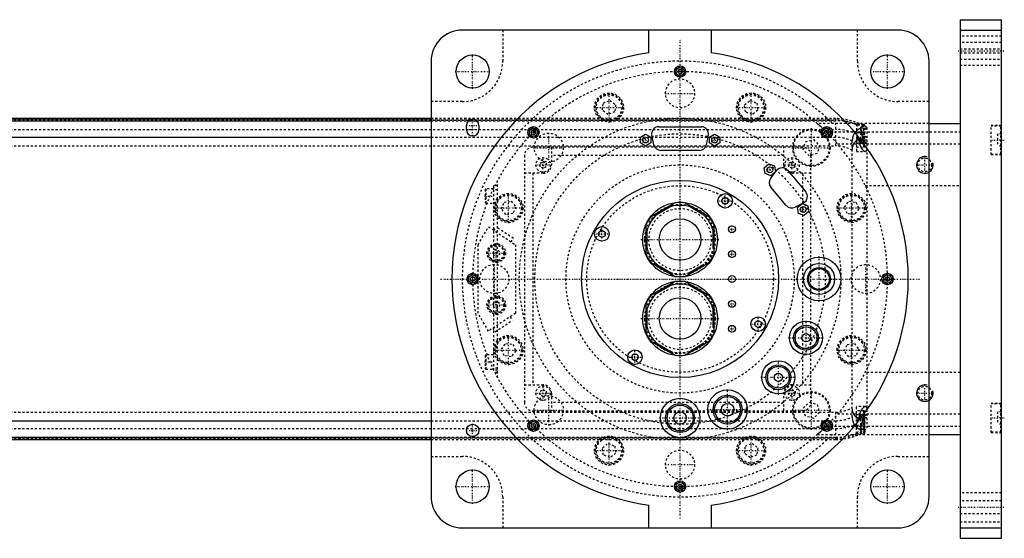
# Model space of a CAD drawing. Extents: x -906 to 156, y -125 to 125.
# Tile 7 of 7: x -318 to 156, y -125 to 125. Entities that reach past the tile are written whole.
import ezdxf

# ---------------------------------------------------------------- set-up
doc = ezdxf.new("R2010")
doc.units = 0
doc.linetypes.add('CENTER', pattern=[1.5, 0.45, -0.5, 0.05, -0.5])
doc.linetypes.add('DASHED', pattern=[2, 1, -1])
for name, color, linetype in [('AM_0', 7, 'CONTINUOUS'), ('AM_10', 7, 'CONTINUOUS'), ('AM_3', 7, 'DASHED'), ('AM_7', 7, 'CENTER')]:
    doc.layers.add(name, color=color, linetype=linetype)

msp = doc.modelspace()

# ---------------------------------------------------------------- linework, layer by layer
at = {"layer": 'AM_0', "color": 7, "linetype": 'CONTINUOUS'}
for p, q in [((135, 125), (155, 125)), ((135, 125), (135, -125)), ((155, -125), (155, 125)), ((105, 120), (-105, 120)), ((-15, 108.97), (-15, 120)), ((15, 120), (15, 108.97)), ((135, 120), (155, 120)), ((-120, 105), (-120, -105)), ((120, -105), (120, 105)), ((-1.15, 100), (-0.58, 101)), ((-0.58, 99), (-1.15, 100)), ((-0.58, 101), (0.58, 101)), ((0.58, 101), (1.15, 100)), ((1.15, 100), (0.58, 99)), ((0.58, 99), (-0.58, 99)), ((-120, 77.32), (-390.79, 77.32)), ((-390.6, 77.28), (-120, 77.28)), ((-386.5, 76.29), (-120, 76.29)), ((-101.93, 76.29), (-98.07, 76.29)), ((-103, 72), (-103, 74)), ((-97, 74), (-97, 72)), ((-71.83, 71.01), (-71.01, 71.83)), ((-71.01, 71.83), (-69.89, 71.53)), ((-69.89, 71.53), (-69.6, 70.41)), ((-10.3, 73.4), (10.3, 73.4)), ((69.6, 70.41), (69.89, 71.53)), ((69.89, 71.53), (71.01, 71.83)), ((71.01, 71.83), (71.83, 71.01)), ((120, 75), (135, 75)), ((-367.3, 68.3), (-120, 68.3)), ((-71.53, 69.89), (-71.83, 71.01)), ((-70.41, 69.6), (-71.53, 69.89)), ((-69.6, 70.41), (-70.41, 69.6)), ((-19.15, 68.44), (-16.65, 69.89)), ((-19.15, 65.56), (-19.15, 68.44)), ((-16.65, 69.89), (-14.15, 68.44)), ((-14.15, 68.44), (-14.15, 65.56)), ((-12.62, 64.68), (-13.62, 69.28)), ((13.62, 69.28), (12.62, 64.68)), ((14.15, 68.44), (16.65, 69.89)), ((14.15, 65.56), (14.15, 68.44)), ((16.65, 69.89), (19.15, 68.44)), ((19.15, 68.44), (19.15, 65.56)), ((70.41, 69.6), (69.6, 70.41)), ((71.53, 69.89), (70.41, 69.6)), ((71.83, 71.01), (71.53, 69.89)), ((-16.65, 64.11), (-19.15, 65.56)), ((-14.15, 65.56), (-16.65, 64.11)), ((9.3, 62), (-9.3, 62)), ((16.65, 64.11), (14.15, 65.56)), ((19.15, 65.56), (16.65, 64.11)), ((40.58, 53.63), (42.79, 55.49)), ((41.08, 50.79), (40.58, 53.63)), ((42.79, 55.49), (45.5, 54.5)), ((43.68, 48.56), (46.56, 52.29)), ((45.5, 54.5), (46, 51.65)), ((51.86, 52.39), (60.6, 41.97)), ((43.79, 49.8), (41.08, 50.79)), ((46, 51.65), (43.79, 49.8)), ((51.22, 35.41), (43.77, 44.3)), ((20.02, 37.67), (20.88, 39.17)), ((20.88, 39.17), (22.62, 39.17)), ((22.62, 39.17), (23.48, 37.67)), ((-2.3, 36.73), (-14.2, 29.85)), ((-4.51, 34.87), (-11.49, 30.84)), ((14.2, 29.85), (2.3, 36.73)), ((11.49, 30.84), (4.51, 34.87)), ((20.88, 36.17), (20.02, 37.67)), ((22.62, 36.17), (20.88, 36.17)), ((23.48, 37.67), (22.62, 36.17)), ((59.58, 36.78), (55.41, 34.59)), ((56.65, 34.48), (58.86, 36.33)), ((57.15, 31.64), (56.65, 34.48)), ((58.86, 36.33), (61.57, 35.35)), ((61.57, 35.35), (62.07, 32.5)), ((59.86, 30.65), (57.15, 31.64)), ((62.07, 32.5), (59.86, 30.65)), ((-16.5, 25.87), (-16.5, 12.12)), ((16.5, 12.12), (16.5, 25.87)), ((-39.17, 22.62), (-37.67, 23.48)), ((-39.17, 20.88), (-39.17, 22.62)), ((-37.67, 20.02), (-39.17, 20.88)), ((-37.67, 23.48), (-36.17, 22.62)), ((-36.17, 20.88), (-37.67, 20.02)), ((-36.17, 22.62), (-36.17, 20.88)), ((-16, 23.03), (-16, 14.97)), ((16, 14.97), (16, 23.03)), ((-14.2, 8.15), (-2.3, 1.27)), ((-11.49, 7.16), (-4.51, 3.13)), ((2.3, 1.27), (14.2, 8.15)), ((4.51, 3.13), (11.49, 7.16)), ((-101, 0.58), (-100, 1.15)), ((-101, -0.58), (-101, 0.58)), ((-100, 1.15), (-99, 0.58)), ((-99, 0.58), (-99, -0.58)), ((99, 0.58), (100, 1.15)), ((99, -0.58), (99, 0.58)), ((100, 1.15), (101, 0.58)), ((101, 0.58), (101, -0.58)), ((-100, -1.15), (-101, -0.58)), ((-99, -0.58), (-100, -1.15)), ((-2.3, -1.27), (-14.2, -8.15)), ((-4.51, -3.13), (-11.49, -7.16)), ((14.2, -8.15), (2.3, -1.27)), ((11.49, -7.16), (4.51, -3.13)), ((100, -1.15), (99, -0.58)), ((101, -0.58), (100, -1.15)), ((-16.5, -12.13), (-16.5, -25.88)), ((16.5, -25.88), (16.5, -12.13)), ((-16, -14.97), (-16, -23.03)), ((16, -23.03), (16, -14.97)), ((36.17, -20.88), (37.67, -20.02)), ((36.17, -22.62), (36.17, -20.88)), ((37.67, -23.48), (36.17, -22.62)), ((37.67, -20.02), (39.17, -20.88)), ((39.17, -22.62), (37.67, -23.48)), ((39.17, -20.88), (39.17, -22.62)), ((-14.2, -29.85), (-2.3, -36.73)), ((-11.49, -30.84), (-4.51, -34.87)), ((2.3, -36.73), (14.2, -29.85)), ((4.51, -34.87), (11.49, -30.84)), ((-23.48, -37.67), (-22.62, -36.17)), ((-22.62, -39.17), (-23.48, -37.67)), ((-22.62, -36.17), (-20.88, -36.17)), ((-20.88, -36.17), (-20.02, -37.67)), ((-20.02, -37.67), (-20.88, -39.17)), ((-20.88, -39.17), (-22.62, -39.17)), ((-367.3, -68.3), (-120, -68.3)), ((-71.83, -71.01), (-71.53, -69.89)), ((-71.01, -71.83), (-71.83, -71.01)), ((-71.53, -69.89), (-70.41, -69.6)), ((-70.41, -69.6), (-69.6, -70.41)), ((-69.6, -70.41), (-69.89, -71.53)), ((69.6, -70.41), (70.41, -69.6)), ((69.89, -71.53), (69.6, -70.41)), ((70.41, -69.6), (71.53, -69.89)), ((71.83, -71.01), (71.01, -71.83)), ((71.53, -69.89), (71.83, -71.01)), ((-69.89, -71.53), (-71.01, -71.83)), ((71.01, -71.83), (69.89, -71.53)), ((120, -75), (135, -75)), ((-390.79, -77.32), (-120, -77.32)), ((-390.6, -77.28), (-120, -77.28)), ((-386.5, -76.29), (-120, -76.29)), ((-1.15, -100), (-0.58, -99)), ((-0.58, -99), (0.58, -99)), ((0.58, -99), (1.15, -100)), ((-0.58, -101), (-1.15, -100)), ((0.58, -101), (-0.58, -101)), ((1.15, -100), (0.58, -101)), ((-15, -120), (-15, -108.97)), ((15, -108.97), (15, -120)), ((-105, -120), (105, -120)), ((135, -120), (155, -120)), ((135, -125), (155, -125))]:
    msp.add_line(p, q, dxfattribs=at)
for centre, radius in [((-100, 100), 8), ((100, 100), 8), ((0, 100), 2.75), ((0, 100), 1.95), ((-70.71, 70.71), 2.75), ((-70.71, 70.71), 1.95), ((70.71, 70.71), 2.75), ((70.71, 70.71), 1.95), ((-16.65, 67), 1.4), ((16.65, 67), 1.4), ((43.29, 52.64), 1.4), ((0, 0), 47.5), ((21.75, 37.67), 3.5), ((0, 19), 18), ((59.36, 33.49), 1.4), ((0, 19), 10), ((-37.67, 21.75), 3.5), ((25, 24), 1.65), ((25, 12), 1.65), ((67, 0), 10.5), ((67, 0), 7.5), ((67, 0), 5.5), ((67, 0), 5), ((-100, 0), 2.75), ((-100, 0), 1.95), ((25, 0), 1.65), ((100, 0), 2.75), ((100, 0), 1.95), ((0, -19), 18), ((0, -19), 10), ((25, -12), 1.65), ((37.67, -21.75), 3.5), ((25, -24), 1.65), ((60.72, -28.32), 8), ((60.72, -28.32), 6), ((60.72, -28.32), 5.25), ((60.72, -28.32), 2), ((-21.75, -37.67), 3.5), ((47.38, -47.38), 8), ((47.38, -47.38), 6), ((47.38, -47.38), 5.25), ((47.38, -47.38), 2), ((22.92, -62.96), 9.5), ((22.92, -62.96), 7), ((22.92, -62.96), 6.25), ((0, -67), 9.5), ((0, -67), 7), ((0, -67), 6.25), ((22.92, -62.96), 3), ((0, -67), 3), ((-100, -73), 3), ((-70.71, -70.71), 2.75), ((-70.71, -70.71), 1.95), ((70.71, -70.71), 2.75), ((70.71, -70.71), 1.95), ((-100, -100), 8), ((100, -100), 8), ((0, -100), 2.75), ((0, -100), 1.95)]:
    msp.add_circle(centre, radius, dxfattribs=at)
for centre, radius, start, end in [((-105, 105), 15, 90, 180), ((105, 105), 15, 0, 90), ((0, 0), 110, 97.8375, 262.1625), ((0, 0), 110, 277.8375, 82.1625), ((-100, 74), 3, 0, 180), ((-100, 72), 3, 180, 0), ((-10.3, 70), 3.4, 90, 192.2648), ((10.3, 70), 3.4, 347.7352, 90), ((-9.3, 65.4), 3.4, 192.2648, 270), ((9.3, 65.4), 3.4, 270, 347.7352), ((49.25, 50.2), 3.4, 40, 142.2648), ((46.37, 46.48), 3.4, 142.2648, 220), ((57.99, 39.79), 3.4, 297.7352, 40), ((0, 19), 16.5, 0, 240), ((0, 19), 17.87, 82.6199, 97.3801), ((53.83, 37.6), 3.4, 220, 297.7352), ((0, 19), 17.88, 142.6199, 157.3801), ((0, 19), 17.88, 22.6199, 37.3801), ((0, 19), 17.88, 202.6199, 217.3801), ((0, 19), 17.87, 322.6199, 337.3801), ((0, 19), 17.87, 262.6199, 277.3801), ((0, -19), 16.5, 0, 240), ((0, -19), 17.87, 82.6199, 97.3801), ((0, -19), 17.88, 142.6199, 157.3801), ((0, -19), 17.87, 22.6199, 37.3801), ((0, -19), 17.87, 202.6199, 217.3801), ((0, -19), 17.87, 322.6199, 337.3801), ((0, -19), 17.87, 262.6199, 277.3801), ((-105, -105), 15, 180, 270), ((105, -105), 15, 270, 0)]:
    msp.add_arc(centre, radius, start, end, dxfattribs=at)
at = {"layer": 'AM_10', "color": 7, "linetype": 'CONTINUOUS'}
for centre in [(118, 55), (118, -55)]:
    msp.add_arc(centre, 4, 75, 15, dxfattribs=at)
at = {"layer": 'AM_3', "color": 6, "linetype": 'DASHED'}
for p, q in [((-85.5, 120), (-85.5, 105)), ((85.5, 105), (85.5, 120)), ((155, 117), (135, 117)), ((155, 114), (135, 114)), ((135, 111), (155, 111)), ((135, 109), (155, 109)), ((135, 106), (155, 106)), ((135, 103), (155, 103)), ((-105, 85.5), (-120, 85.5)), ((-37, 84.8), (-33.8, 86.12)), ((-33.8, 86.12), (-31.05, 84.01)), ((31.05, 84.01), (33.8, 86.12)), ((33.8, 86.12), (37, 84.8)), ((120, 85.5), (105, 85.5)), ((-37.45, 81.36), (-37, 84.8)), ((-34.7, 79.25), (-37.45, 81.36)), ((-31.05, 84.01), (-31.5, 80.58)), ((31.5, 80.58), (31.05, 84.01)), ((37.45, 81.36), (34.7, 79.25)), ((37, 84.8), (37.45, 81.36)), ((-509, 76.54), (75, 76.54)), ((75, 77.32), (-120, 77.32)), ((-120, 77.28), (75, 77.28)), ((-120, 76.29), (-101.93, 76.29)), ((-98.07, 76.29), (75, 76.29)), ((-31.5, 80.58), (-34.7, 79.25)), ((34.7, 79.25), (31.5, 80.58)), ((75, 77.32), (75, 64.2)), ((-509, 72.1), (75, 72.1)), ((120, 75), (66.14, 75)), ((85, 74.75), (85, 61.5)), ((88.6, 74.5), (85, 74.5)), ((87, 72.5), (87, 69.5)), ((89, 72.5), (87, 72.5)), ((87.65, 71), (87.65, 72.74)), ((89, 74.1), (88.6, 74.5)), ((88.6, 63.5), (88.6, 74.5)), ((89, 63.9), (89, 74.1)), ((90, 73.02), (90, -73.02)), ((155, 74), (150, 74)), ((150, 60), (150, 74)), ((154.6, 73.75), (150, 73.75)), ((155, 73.35), (154.6, 73.75)), ((154.6, 60.25), (154.6, 73.75)), ((-120, 68.3), (75, 68.3)), ((60.43, 66.14), (64.33, 67.19)), ((64.33, 67.19), (67.19, 64.33)), ((70.42, 71), (135, 71)), ((83, -66.56), (83, 66.56)), ((88.6, 70.5), (85, 70.5)), ((85, 67.5), (88.6, 67.5)), ((90, 67), (85, 67)), ((86.34, 67.64), (86.34, 67)), ((89, 69.5), (87, 69.5)), ((87, 68.5), (87, 65.5)), ((89, 68.5), (87, 68.5)), ((89, 70.1), (88.6, 70.5)), ((88.6, 67.5), (89, 67.9)), ((153, 70), (153, 64)), ((155, 70), (153, 70)), ((155, 67), (153, 67)), ((-509, 64.2), (75, 64.2)), ((59, 63.5), (-71, 63.5)), ((-62, 63.5), (-62, 55)), ((50, 55), (50, 63.5)), ((59.38, 62.24), (60.43, 66.14)), ((62.24, 59.38), (59.38, 62.24)), ((67.19, 64.33), (66.14, 60.43)), ((135, 65), (75.99, 65)), ((85, 65.5), (89.8, 65.5)), ((85, 63.5), (88.6, 63.5)), ((88.6, 63.5), (89, 63.9)), ((155, 64), (153, 64)), ((-75, 59.5), (-75, -59.5)), ((50, 59.5), (-62, 59.5)), ((66.14, 60.43), (62.24, 59.38)), ((63, -59.5), (63, 59.5)), ((85, 61.5), (89.23, 61.5)), ((150, 60.25), (154.6, 60.25)), ((150, 60), (155, 60)), ((154.6, 60.25), (155, 60.65)), ((-67.5, 55.87), (-66, 56.73)), ((-67.5, 54.13), (-67.5, 55.87)), ((-66, 53.27), (-67.5, 54.13)), ((-66, 56.73), (-64.5, 55.87)), ((-64.5, 54.13), (-66, 53.27)), ((-64.5, 55.87), (-64.5, 54.13)), ((52.5, 55.87), (54, 56.73)), ((52.5, 54.13), (52.5, 55.87)), ((54, 53.27), (52.5, 54.13)), ((54, 56.73), (55.5, 55.87)), ((55.5, 54.13), (54, 53.27)), ((55.5, 55.87), (55.5, 54.13)), ((-88, -47.5), (-88, 47.5)), ((-66, 51), (-75, 51)), ((-71, 51), (-71, -51)), ((63, 51), (54, 51)), ((59, 51), (59, -51)), ((-93.6, 43.5), (-94, 43.1)), ((-94, 43.1), (-94, 36.9)), ((-90, 43.5), (-93.6, 43.5)), ((-93.6, 43.5), (-93.6, 36.5)), ((-90, 45), (-90, -45)), ((-88, 45), (-90, 45)), ((-88, 43), (-90, 43)), ((89.3, 45), (135, 45)), ((-94, 36.9), (-93.6, 36.5)), ((-93.6, 36.5), (-90, 36.5)), ((-86.12, 33.8), (-84.8, 37)), ((-84.01, 31.05), (-86.12, 33.8)), ((-84.8, 37), (-81.36, 37.45)), ((-81.36, 37.45), (-79.25, 34.7)), ((-79.25, 34.7), (-80.58, 31.5)), ((79.25, 34.7), (81.36, 37.45)), ((80.58, 31.5), (79.25, 34.7)), ((81.36, 37.45), (84.8, 37)), ((86.12, 33.8), (84.01, 31.05)), ((84.8, 37), (86.12, 33.8)), ((-80.58, 31.5), (-84.01, 31.05)), ((84.01, 31.05), (80.58, 31.5)), ((-97.35, 16.5), (-92.35, 25.16)), ((-92.35, 25.16), (-79.35, 16.5)), ((-89.75, 23.43), (-88.64, 25.09)), ((-80.32, 19.55), (-88.64, 25.09)), ((-81.43, 17.89), (-80.32, 19.55)), ((-97.35, -16.5), (-97.35, 16.5)), ((-79.35, 16.5), (-79.35, -16.5)), ((-90.33, 12.5), (-89.47, 14)), ((-89.47, 11), (-90.33, 12.5)), ((-89.47, 14), (-87.73, 14)), ((-87.73, 11), (-89.47, 11)), ((-87.73, 14), (-86.87, 12.5)), ((-86.87, 12.5), (-87.73, 11)), ((-90.33, -12.5), (-89.47, -11)), ((-89.47, -14), (-90.33, -12.5)), ((-89.47, -11), (-87.73, -11)), ((-87.73, -14), (-89.47, -14)), ((-87.73, -11), (-86.87, -12.5)), ((-86.87, -12.5), (-87.73, -14)), ((-92.35, -25.16), (-97.35, -16.5)), ((-79.35, -16.5), (-92.35, -25.16)), ((-81.95, -18.23), (-80.84, -19.89)), ((-89.16, -25.44), (-80.84, -19.89)), ((-90.27, -23.77), (-89.16, -25.44)), ((-86.12, -33.8), (-84.01, -31.05)), ((-84.01, -31.05), (-80.58, -31.5)), ((-80.58, -31.5), (-79.25, -34.7)), ((79.25, -34.7), (80.58, -31.5)), ((80.58, -31.5), (84.01, -31.05)), ((84.01, -31.05), (86.12, -33.8)), ((-93.6, -36.5), (-94, -36.9)), ((-94, -36.9), (-94, -43.1)), ((-90, -36.5), (-93.6, -36.5)), ((-93.6, -36.5), (-93.6, -43.5)), ((-84.8, -37), (-86.12, -33.8)), ((-81.36, -37.45), (-84.8, -37)), ((-79.25, -34.7), (-81.36, -37.45)), ((81.36, -37.45), (79.25, -34.7)), ((84.8, -37), (81.36, -37.45)), ((86.12, -33.8), (84.8, -37)), ((-94, -43.1), (-93.6, -43.5)), ((-93.6, -43.5), (-90, -43.5)), ((-88, -43), (-90, -43)), ((-88, -44), (-90, -44)), ((-88, -45), (-90, -45)), ((135, -45), (89.3, -45)), ((-75, -51), (-66, -51)), ((54, -51), (63, -51)), ((-67.5, -54.13), (-66, -53.27)), ((-67.5, -55.87), (-67.5, -54.13)), ((-66, -56.73), (-67.5, -55.87)), ((-66, -53.27), (-64.5, -54.13)), ((-64.5, -55.87), (-66, -56.73)), ((-64.5, -54.13), (-64.5, -55.87)), ((-62, -55), (-62, -63.5)), ((50, -63.5), (50, -55)), ((52.5, -54.13), (54, -53.27)), ((52.5, -55.87), (52.5, -54.13)), ((54, -56.73), (52.5, -55.87)), ((54, -53.27), (55.5, -54.13)), ((55.5, -55.87), (54, -56.73)), ((55.5, -54.13), (55.5, -55.87)), ((50, -59.5), (-62, -59.5)), ((59.38, -62.24), (62.24, -59.38)), ((62.24, -59.38), (66.14, -60.43)), ((66.14, -60.43), (67.19, -64.33)), ((89.23, -61.5), (85, -61.5)), ((85, -74.75), (85, -61.5)), ((155, -60), (150, -60)), ((150, -74), (150, -60)), ((154.6, -60.25), (150, -60.25)), ((155, -60.65), (154.6, -60.25)), ((154.6, -73.75), (154.6, -60.25)), ((-509, -64.2), (75, -64.2)), ((-71, -63.5), (59, -63.5)), ((60.43, -66.14), (59.38, -62.24)), ((64.33, -67.19), (60.43, -66.14)), ((67.19, -64.33), (64.33, -67.19)), ((75, -64.2), (75, -77.32)), ((75.99, -65), (135, -65)), ((88.6, -63.5), (85, -63.5)), ((89.8, -65.5), (85, -65.5)), ((87, -65.5), (87, -68.5)), ((89, -63.9), (88.6, -63.5)), ((88.6, -74.5), (88.6, -63.5)), ((89, -74.1), (89, -63.9)), ((153, -64), (153, -70)), ((155, -64), (153, -64)), ((-120, -68.3), (75, -68.3)), ((70.42, -71), (135, -71)), ((90, -67), (85, -67)), ((88.6, -67.5), (85, -67.5)), ((85, -70.5), (88.6, -70.5)), ((86.34, -67), (86.34, -67.64)), ((89, -68.5), (87, -68.5)), ((87, -69.5), (87, -72.5)), ((89, -69.5), (87, -69.5)), ((87.65, -72.74), (87.65, -71)), ((89, -67.9), (88.6, -67.5)), ((88.6, -70.5), (89, -70.1)), ((155, -67), (153, -67)), ((155, -70), (153, -70)), ((-509, -72.1), (75, -72.1)), ((66.14, -75), (120, -75)), ((85, -74.5), (88.6, -74.5)), ((89, -72.5), (87, -72.5)), ((88.6, -74.5), (89, -74.1)), ((150, -73.75), (154.6, -73.75)), ((150, -74), (155, -74)), ((154.6, -73.75), (155, -73.35)), ((-509, -76.54), (75, -76.54)), ((-120, -76.29), (75, -76.29)), ((-120, -77.28), (75, -77.28)), ((-120, -77.32), (75, -77.32)), ((-37.45, -81.36), (-34.7, -79.25)), ((-34.7, -79.25), (-31.5, -80.58)), ((-31.5, -80.58), (-31.05, -84.01)), ((31.05, -84.01), (31.5, -80.58)), ((31.5, -80.58), (34.7, -79.25)), ((34.7, -79.25), (37.45, -81.36)), ((-37, -84.8), (-37.45, -81.36)), ((-33.8, -86.12), (-37, -84.8)), ((-31.05, -84.01), (-33.8, -86.12)), ((33.8, -86.12), (31.05, -84.01)), ((37, -84.8), (33.8, -86.12)), ((37.45, -81.36), (37, -84.8)), ((-120, -85.5), (-105, -85.5)), ((105, -85.5), (120, -85.5)), ((155, -103), (135, -103)), ((-85.5, -105), (-85.5, -120)), ((85.5, -120), (85.5, -105)), ((155, -107), (135, -107)), ((135, -113), (155, -113)), ((135, -117), (155, -117))]:
    msp.add_line(p, q, dxfattribs=at)
for points in [[(66.14, 75, 0), (66.14, 75, 0), (66.15, 75, 0), (66.15, 75, 0), (66.15, 74.99, 0), (66.15, 74.99, 0), (66.16, 74.99, 0), (66.16, 74.98, 0), (66.17, 74.97, 0), (66.18, 74.97, 0), (66.19, 74.96, 0), (66.2, 74.95, 0), (66.21, 74.95, 0), (66.22, 74.93, 0), (66.23, 74.92, 0), (66.25, 74.91, 0), (66.27, 74.89, 0), (66.29, 74.87, 0), (66.3, 74.87, 0), (66.31, 74.86, 0), (66.33, 74.84, 0), (66.35, 74.82, 0), (66.36, 74.81, 0), (66.37, 74.8, 0), (66.4, 74.77, 0), (66.42, 74.75, 0), (66.44, 74.74, 0), (66.45, 74.73, 0), (66.48, 74.7, 0), (66.51, 74.68, 0), (66.54, 74.65, 0), (66.57, 74.62, 0), (66.6, 74.59, 0), (66.62, 74.58, 0), (66.63, 74.57, 0), (66.67, 74.54, 0), (66.7, 74.51, 0), (66.74, 74.47, 0), (66.77, 74.44, 0), (66.81, 74.41, 0), (66.83, 74.39, 0), (66.84, 74.38, 0), (66.88, 74.34, 0), (66.92, 74.31, 0), (66.96, 74.27, 0), (67, 74.24, 0), (67.04, 74.2, 0), (67.06, 74.19, 0), (67.08, 74.17, 0), (67.12, 74.13, 0), (67.16, 74.1, 0), (67.2, 74.06, 0), (67.24, 74.02, 0), (67.28, 73.99, 0), (67.3, 73.97, 0), (67.32, 73.95, 0), (67.36, 73.91, 0), (67.4, 73.87, 0), (67.45, 73.83, 0), (67.49, 73.79, 0), (67.53, 73.75, 0), (67.55, 73.73, 0), (67.58, 73.71, 0), (67.62, 73.67, 0), (67.67, 73.63, 0), (67.69, 73.61, 0), (67.83, 73.48, 0), (68.12, 73.21, 0), (68.41, 72.94, 0), (68.72, 72.65, 0), (69.03, 72.35, 0), (69.34, 72.05, 0), (69.5, 71.9, 0), (69.66, 71.75, 0), (69.97, 71.45, 0), (70.27, 71.15, 0), (70.42, 71, 0)], [(87.65, 72.74, 0), (87.56, 72.73, 0), (87.38, 72.7, 0), (87.2, 72.65, 0), (87.11, 72.62, 0), (87.01, 72.59, 0), (86.83, 72.53, 0), (86.64, 72.45, 0), (86.44, 72.36, 0), (86.25, 72.26, 0), (86.06, 72.15, 0), (85.97, 72.09, 0), (85.87, 72.03, 0), (85.68, 71.9, 0), (85.5, 71.76, 0), (85.31, 71.61, 0), (85.13, 71.45, 0), (84.95, 71.28, 0), (84.86, 71.19, 0), (84.78, 71.1, 0), (84.6, 70.91, 0), (84.43, 70.71, 0), (84.35, 70.61, 0)], [(84.35, 70.61, 0), (84.28, 70.52, 0), (84.15, 70.34, 0), (84.03, 70.15, 0), (83.97, 70.06, 0), (83.91, 69.96, 0), (83.79, 69.76, 0), (83.68, 69.55, 0), (83.58, 69.34, 0), (83.49, 69.12, 0), (83.4, 68.9, 0), (83.36, 68.78, 0), (83.32, 68.67, 0), (83.25, 68.43, 0), (83.19, 68.19, 0), (83.13, 67.94, 0), (83.09, 67.7, 0), (83.05, 67.45, 0), (83.04, 67.32, 0), (83.03, 67.2, 0), (83.01, 66.94, 0), (83, 66.69, 0), (83, 66.56, 0)], [(83, 61.92, 0), (83, 62.15, 0), (83.01, 62.41, 0), (83.02, 62.48, 0), (83.02, 62.55, 0), (83.03, 62.59, 0), (83.03, 62.63, 0), (83.04, 62.7, 0), (83.04, 62.77, 0), (83.05, 62.85, 0), (83.06, 62.92, 0), (83.07, 62.99, 0), (83.07, 63.03, 0), (83.08, 63.07, 0), (83.09, 63.14, 0), (83.1, 63.21, 0), (83.11, 63.25, 0), (83.11, 63.28, 0), (83.13, 63.36, 0), (83.14, 63.43, 0), (83.15, 63.46, 0), (83.16, 63.5, 0), (83.17, 63.57, 0), (83.19, 63.64, 0), (83.21, 63.71, 0), (83.22, 63.78, 0), (83.24, 63.86, 0), (83.25, 63.89, 0), (83.26, 63.93, 0), (83.28, 63.99, 0), (83.3, 64.06, 0), (83.32, 64.13, 0), (83.35, 64.2, 0), (83.37, 64.27, 0), (83.38, 64.3, 0), (83.39, 64.33, 0), (83.42, 64.4, 0), (83.44, 64.47, 0), (83.47, 64.53, 0), (83.49, 64.6, 0), (83.52, 64.66, 0), (83.54, 64.69, 0), (83.55, 64.72, 0), (83.58, 64.79, 0), (83.61, 64.85, 0), (83.64, 64.91, 0), (83.67, 64.97, 0), (83.7, 65.03, 0), (83.71, 65.06, 0), (83.73, 65.09, 0), (83.76, 65.15, 0), (83.79, 65.21, 0), (83.83, 65.27, 0), (83.86, 65.33, 0), (83.89, 65.39, 0), (83.91, 65.42, 0), (83.93, 65.45, 0), (83.96, 65.5, 0), (84, 65.56, 0), (84.02, 65.59, 0), (84.04, 65.61, 0), (84.07, 65.67, 0), (84.11, 65.72, 0), (84.13, 65.75, 0), (84.15, 65.78, 0), (84.19, 65.83, 0), (84.22, 65.88, 0), (84.26, 65.93, 0), (84.3, 65.98, 0), (84.34, 66.03, 0), (84.36, 66.06, 0), (84.38, 66.08, 0), (84.42, 66.13, 0), (84.46, 66.18, 0), (84.6, 66.34, 0), (84.86, 66.6, 0), (85.11, 66.84, 0), (85.38, 67.05, 0), (85.51, 67.15, 0), (85.65, 67.25, 0), (85.92, 67.42, 0), (86.2, 67.57, 0), (86.34, 67.64, 0)], [(86.34, 67, 0), (86.34, 66.96, 0), (86.34, 66.88, 0), (86.34, 66.79, 0), (86.34, 66.75, 0), (86.34, 66.71, 0), (86.35, 66.63, 0), (86.35, 66.54, 0), (86.36, 66.46, 0), (86.36, 66.37, 0), (86.37, 66.29, 0), (86.38, 66.25, 0), (86.38, 66.21, 0), (86.39, 66.12, 0), (86.4, 66.04, 0), (86.41, 65.95, 0), (86.42, 65.87, 0), (86.44, 65.79, 0), (86.44, 65.75, 0), (86.45, 65.71, 0), (86.47, 65.62, 0), (86.48, 65.54, 0), (86.49, 65.5, 0)], [(89.8, 65.5, 0), (89.79, 65.5, 0), (89.77, 65.5, 0), (89.75, 65.5, 0), (89.74, 65.5, 0), (89.73, 65.51, 0), (89.71, 65.51, 0), (89.7, 65.52, 0), (89.68, 65.52, 0), (89.66, 65.53, 0), (89.63, 65.54, 0), (89.62, 65.55, 0), (89.61, 65.55, 0), (89.59, 65.56, 0), (89.57, 65.57, 0), (89.55, 65.59, 0), (89.53, 65.6, 0), (89.5, 65.62, 0), (89.49, 65.63, 0), (89.48, 65.64, 0), (89.46, 65.65, 0), (89.43, 65.67, 0), (89.42, 65.68, 0), (89.41, 65.69, 0), (89.39, 65.72, 0), (89.36, 65.74, 0), (89.35, 65.75, 0), (89.34, 65.76, 0), (89.31, 65.79, 0), (89.29, 65.81, 0), (89.26, 65.84, 0), (89.24, 65.87, 0), (89.21, 65.9, 0), (89.2, 65.92, 0), (89.18, 65.93, 0), (89.16, 65.96, 0), (89.13, 66, 0), (89.11, 66.03, 0), (89.08, 66.06, 0), (89.05, 66.1, 0), (89.04, 66.12, 0), (89.03, 66.14, 0), (89, 66.17, 0), (88.97, 66.21, 0), (88.95, 66.25, 0), (88.92, 66.29, 0), (88.89, 66.34, 0), (88.88, 66.36, 0), (88.87, 66.38, 0), (88.84, 66.42, 0), (88.81, 66.47, 0), (88.79, 66.51, 0), (88.76, 66.56, 0), (88.73, 66.6, 0), (88.72, 66.63, 0), (88.71, 66.65, 0), (88.68, 66.7, 0), (88.66, 66.75, 0), (88.63, 66.8, 0), (88.6, 66.85, 0), (88.58, 66.9, 0), (88.57, 66.93, 0), (88.55, 66.95, 0), (88.53, 67, 0), (88.5, 67.06, 0), (88.49, 67.08, 0), (88.48, 67.11, 0), (88.45, 67.16, 0), (88.43, 67.22, 0), (88.42, 67.25, 0), (88.41, 67.28, 0), (88.38, 67.33, 0), (88.36, 67.39, 0), (88.33, 67.45, 0), (88.31, 67.51, 0), (88.28, 67.57, 0), (88.27, 67.6, 0), (88.26, 67.63, 0), (88.24, 67.69, 0), (88.21, 67.76, 0), (88.19, 67.82, 0), (88.17, 67.89, 0), (88.15, 67.95, 0), (88.13, 67.99, 0), (88.12, 68.02, 0), (88.1, 68.09, 0), (88.08, 68.16, 0), (88.06, 68.23, 0), (88.04, 68.3, 0), (88.02, 68.37, 0), (88.01, 68.41, 0), (88, 68.44, 0), (87.98, 68.52, 0), (87.96, 68.59, 0), (87.94, 68.66, 0), (87.92, 68.74, 0), (87.9, 68.81, 0), (87.89, 68.85, 0), (87.88, 68.89, 0), (87.87, 68.96, 0), (87.85, 69.04, 0), (87.84, 69.12, 0), (87.82, 69.2, 0), (87.81, 69.27, 0), (87.8, 69.31, 0), (87.79, 69.35, 0), (87.78, 69.43, 0), (87.77, 69.51, 0), (87.76, 69.55, 0), (87.75, 69.59, 0), (87.74, 69.67, 0), (87.73, 69.75, 0), (87.73, 69.79, 0), (87.72, 69.83, 0), (87.71, 69.91, 0), (87.7, 69.99, 0), (87.69, 70.07, 0), (87.69, 70.15, 0), (87.68, 70.24, 0), (87.68, 70.28, 0), (87.67, 70.32, 0), (87.67, 70.4, 0), (87.66, 70.48, 0), (87.66, 70.56, 0), (87.66, 70.64, 0), (87.65, 70.72, 0), (87.65, 70.76, 0), (87.65, 70.8, 0), (87.65, 70.88, 0), (87.65, 70.96, 0), (87.65, 71, 0)], [(86.49, 65.5, 0), (86.5, 65.44, 0), (86.53, 65.31, 0), (86.56, 65.19, 0), (86.58, 65.13, 0), (86.59, 65.07, 0), (86.63, 64.95, 0), (86.66, 64.83, 0), (86.7, 64.71, 0), (86.73, 64.6, 0), (86.77, 64.48, 0), (86.79, 64.43, 0), (86.82, 64.37, 0), (86.86, 64.26, 0), (86.9, 64.15, 0), (86.94, 64.04, 0), (86.99, 63.94, 0), (87.04, 63.84, 0), (87.06, 63.79, 0), (87.08, 63.74, 0), (87.13, 63.64, 0), (87.18, 63.54, 0), (87.2, 63.5, 0)], [(87.2, 63.5, 0), (87.26, 63.4, 0), (87.37, 63.2, 0), (87.48, 63.02, 0), (87.53, 62.93, 0), (87.59, 62.84, 0), (87.71, 62.67, 0), (87.83, 62.51, 0), (87.95, 62.36, 0), (88.07, 62.22, 0), (88.19, 62.09, 0), (88.25, 62.03, 0), (88.31, 61.98, 0), (88.43, 61.87, 0), (88.55, 61.78, 0), (88.66, 61.7, 0), (88.78, 61.63, 0), (88.89, 61.58, 0), (88.94, 61.56, 0), (88.99, 61.54, 0), (89.09, 61.51, 0), (89.19, 61.5, 0), (89.23, 61.5, 0)], [(89.23, 61.5, 0), (89.26, 61.5, 0), (89.31, 61.51, 0), (89.37, 61.52, 0), (89.39, 61.52, 0), (89.42, 61.53, 0), (89.47, 61.55, 0), (89.52, 61.58, 0), (89.57, 61.61, 0), (89.62, 61.65, 0), (89.66, 61.69, 0), (89.69, 61.72, 0), (89.71, 61.74, 0), (89.75, 61.8, 0), (89.79, 61.86, 0), (89.83, 61.93, 0), (89.86, 62, 0), (89.9, 62.08, 0), (89.91, 62.12, 0), (89.93, 62.16, 0), (89.96, 62.25, 0), (89.99, 62.34, 0), (90, 62.39, 0)], [(90, 65.59, 0), (89.97, 65.56, 0), (89.9, 65.52, 0), (89.84, 65.5, 0), (89.8, 65.5, 0)], [(89.23, -61.5, 0), (89.19, -61.5, 0), (89.09, -61.51, 0), (88.99, -61.54, 0), (88.94, -61.56, 0), (88.89, -61.58, 0), (88.78, -61.63, 0), (88.66, -61.7, 0), (88.55, -61.78, 0), (88.43, -61.87, 0), (88.31, -61.98, 0), (88.25, -62.03, 0), (88.19, -62.09, 0), (88.07, -62.22, 0), (87.95, -62.36, 0), (87.83, -62.51, 0), (87.71, -62.67, 0), (87.59, -62.84, 0), (87.53, -62.93, 0), (87.48, -63.02, 0), (87.37, -63.2, 0), (87.26, -63.4, 0), (87.2, -63.5, 0)], [(90, -62.39, 0), (89.99, -62.34, 0), (89.96, -62.25, 0), (89.93, -62.16, 0), (89.91, -62.12, 0), (89.9, -62.08, 0), (89.86, -62, 0), (89.83, -61.93, 0), (89.79, -61.86, 0), (89.75, -61.8, 0), (89.71, -61.74, 0), (89.69, -61.72, 0), (89.66, -61.69, 0), (89.62, -61.65, 0), (89.57, -61.61, 0), (89.52, -61.58, 0), (89.47, -61.55, 0), (89.42, -61.53, 0), (89.39, -61.52, 0), (89.37, -61.52, 0), (89.31, -61.51, 0), (89.26, -61.5, 0), (89.23, -61.5, 0)], [(86.34, -67.64, 0), (86.2, -67.57, 0), (85.92, -67.42, 0), (85.64, -67.24, 0), (85.5, -67.14, 0), (85.36, -67.04, 0), (85.1, -66.82, 0), (84.84, -66.59, 0), (84.59, -66.32, 0), (84.45, -66.16, 0), (84.41, -66.11, 0), (84.37, -66.07, 0), (84.35, -66.04, 0), (84.33, -66.02, 0), (84.29, -65.97, 0), (84.25, -65.92, 0), (84.21, -65.87, 0), (84.17, -65.81, 0), (84.14, -65.76, 0), (84.12, -65.73, 0), (84.1, -65.71, 0), (84.06, -65.65, 0), (84.03, -65.6, 0), (84.01, -65.57, 0), (83.99, -65.54, 0), (83.96, -65.49, 0), (83.92, -65.43, 0), (83.9, -65.4, 0), (83.89, -65.38, 0), (83.85, -65.32, 0), (83.82, -65.26, 0), (83.79, -65.2, 0), (83.75, -65.14, 0), (83.72, -65.08, 0), (83.71, -65.05, 0), (83.69, -65.02, 0), (83.66, -64.96, 0), (83.63, -64.9, 0), (83.6, -64.83, 0), (83.57, -64.77, 0), (83.54, -64.71, 0), (83.53, -64.68, 0), (83.52, -64.64, 0), (83.49, -64.58, 0), (83.46, -64.52, 0), (83.44, -64.45, 0), (83.41, -64.39, 0), (83.39, -64.32, 0), (83.38, -64.29, 0), (83.37, -64.25, 0), (83.34, -64.19, 0), (83.32, -64.12, 0), (83.3, -64.05, 0), (83.28, -63.98, 0), (83.26, -63.92, 0), (83.25, -63.88, 0), (83.24, -63.85, 0), (83.22, -63.78, 0), (83.2, -63.71, 0), (83.19, -63.64, 0), (83.17, -63.57, 0), (83.16, -63.5, 0), (83.15, -63.46, 0), (83.14, -63.43, 0), (83.13, -63.36, 0), (83.11, -63.28, 0), (83.11, -63.25, 0), (83.1, -63.21, 0), (83.09, -63.14, 0), (83.08, -63.07, 0), (83.07, -63.03, 0), (83.07, -62.99, 0), (83.06, -62.92, 0), (83.05, -62.85, 0), (83.04, -62.77, 0), (83.04, -62.7, 0), (83.03, -62.63, 0), (83.03, -62.59, 0), (83.02, -62.55, 0), (83.02, -62.48, 0), (83.01, -62.41, 0), (83, -62.15, 0), (83, -61.92, 0)], [(86.49, -65.5, 0), (86.48, -65.54, 0), (86.47, -65.62, 0), (86.45, -65.71, 0), (86.44, -65.75, 0), (86.44, -65.79, 0), (86.42, -65.87, 0), (86.41, -65.95, 0), (86.4, -66.04, 0), (86.39, -66.12, 0), (86.38, -66.21, 0), (86.38, -66.25, 0), (86.37, -66.29, 0), (86.36, -66.37, 0), (86.36, -66.46, 0), (86.35, -66.54, 0), (86.35, -66.63, 0), (86.34, -66.71, 0), (86.34, -66.75, 0), (86.34, -66.79, 0), (86.34, -66.88, 0), (86.34, -66.96, 0), (86.34, -67, 0)], [(87.2, -63.5, 0), (87.18, -63.54, 0), (87.13, -63.64, 0), (87.08, -63.74, 0), (87.06, -63.79, 0), (87.04, -63.84, 0), (86.99, -63.94, 0), (86.94, -64.04, 0), (86.9, -64.15, 0), (86.86, -64.26, 0), (86.82, -64.37, 0), (86.79, -64.43, 0), (86.77, -64.48, 0), (86.73, -64.6, 0), (86.7, -64.71, 0), (86.66, -64.83, 0), (86.63, -64.95, 0), (86.59, -65.07, 0), (86.58, -65.13, 0), (86.56, -65.19, 0), (86.53, -65.31, 0), (86.5, -65.44, 0), (86.49, -65.5, 0)], [(87.65, -71, 0), (87.65, -70.96, 0), (87.65, -70.88, 0), (87.65, -70.8, 0), (87.65, -70.76, 0), (87.65, -70.72, 0), (87.66, -70.64, 0), (87.66, -70.56, 0), (87.66, -70.48, 0), (87.67, -70.4, 0), (87.67, -70.32, 0), (87.68, -70.28, 0), (87.68, -70.24, 0), (87.69, -70.15, 0), (87.69, -70.07, 0), (87.7, -69.99, 0), (87.71, -69.91, 0), (87.72, -69.83, 0), (87.73, -69.79, 0), (87.73, -69.75, 0), (87.74, -69.67, 0), (87.75, -69.59, 0), (87.76, -69.55, 0), (87.77, -69.51, 0), (87.78, -69.43, 0), (87.79, -69.35, 0), (87.8, -69.31, 0), (87.81, -69.27, 0), (87.82, -69.2, 0), (87.84, -69.12, 0), (87.85, -69.04, 0), (87.87, -68.96, 0), (87.88, -68.89, 0), (87.89, -68.85, 0), (87.9, -68.81, 0), (87.92, -68.74, 0), (87.94, -68.66, 0), (87.96, -68.59, 0), (87.98, -68.52, 0), (88, -68.44, 0), (88.01, -68.41, 0), (88.02, -68.37, 0), (88.04, -68.3, 0), (88.06, -68.23, 0), (88.08, -68.16, 0), (88.1, -68.09, 0), (88.12, -68.02, 0), (88.13, -67.99, 0), (88.15, -67.95, 0), (88.17, -67.89, 0), (88.19, -67.82, 0), (88.21, -67.76, 0), (88.24, -67.69, 0), (88.26, -67.63, 0), (88.27, -67.6, 0), (88.28, -67.57, 0), (88.31, -67.51, 0), (88.33, -67.45, 0), (88.36, -67.39, 0), (88.38, -67.33, 0), (88.41, -67.28, 0), (88.42, -67.25, 0), (88.43, -67.22, 0), (88.45, -67.16, 0), (88.48, -67.11, 0), (88.49, -67.08, 0), (88.5, -67.06, 0), (88.53, -67, 0), (88.55, -66.95, 0), (88.57, -66.93, 0), (88.58, -66.9, 0), (88.6, -66.85, 0), (88.63, -66.8, 0), (88.66, -66.75, 0), (88.68, -66.7, 0), (88.71, -66.65, 0), (88.72, -66.63, 0), (88.73, -66.6, 0), (88.76, -66.56, 0), (88.79, -66.51, 0), (88.81, -66.47, 0), (88.84, -66.42, 0), (88.87, -66.38, 0), (88.88, -66.36, 0), (88.89, -66.34, 0), (88.92, -66.29, 0), (88.95, -66.25, 0), (88.97, -66.21, 0), (89, -66.17, 0), (89.03, -66.14, 0), (89.04, -66.12, 0), (89.05, -66.1, 0), (89.08, -66.06, 0), (89.11, -66.03, 0), (89.13, -66, 0), (89.16, -65.96, 0), (89.18, -65.93, 0), (89.2, -65.92, 0), (89.21, -65.9, 0), (89.24, -65.87, 0), (89.26, -65.84, 0), (89.29, -65.81, 0), (89.31, -65.79, 0), (89.34, -65.76, 0), (89.35, -65.75, 0), (89.36, -65.74, 0), (89.39, -65.72, 0), (89.41, -65.69, 0), (89.42, -65.68, 0), (89.43, -65.67, 0), (89.46, -65.65, 0), (89.48, -65.64, 0), (89.49, -65.63, 0), (89.5, -65.62, 0), (89.53, -65.6, 0), (89.55, -65.59, 0), (89.57, -65.57, 0), (89.59, -65.56, 0), (89.61, -65.55, 0), (89.62, -65.55, 0), (89.63, -65.54, 0), (89.66, -65.53, 0), (89.68, -65.52, 0), (89.7, -65.52, 0), (89.71, -65.51, 0), (89.73, -65.51, 0), (89.74, -65.5, 0), (89.75, -65.5, 0), (89.77, -65.5, 0), (89.79, -65.5, 0), (89.8, -65.5, 0)], [(89.8, -65.5, 0), (89.84, -65.5, 0), (89.9, -65.52, 0), (89.97, -65.56, 0), (90, -65.59, 0)], [(70.42, -71, 0), (70.27, -71.15, 0), (69.97, -71.45, 0), (69.66, -71.75, 0), (69.5, -71.9, 0), (69.34, -72.05, 0), (69.03, -72.35, 0), (68.72, -72.65, 0), (68.41, -72.94, 0), (68.12, -73.21, 0), (67.83, -73.48, 0), (67.69, -73.61, 0), (67.67, -73.63, 0), (67.62, -73.67, 0), (67.58, -73.71, 0), (67.55, -73.73, 0), (67.53, -73.75, 0), (67.49, -73.79, 0), (67.45, -73.83, 0), (67.4, -73.87, 0), (67.36, -73.91, 0), (67.32, -73.95, 0), (67.3, -73.97, 0), (67.28, -73.99, 0), (67.24, -74.02, 0), (67.2, -74.06, 0), (67.16, -74.1, 0), (67.12, -74.13, 0), (67.08, -74.17, 0), (67.06, -74.19, 0), (67.04, -74.2, 0), (67, -74.24, 0), (66.96, -74.27, 0), (66.92, -74.31, 0), (66.88, -74.34, 0), (66.84, -74.38, 0), (66.83, -74.39, 0), (66.81, -74.41, 0), (66.77, -74.44, 0), (66.74, -74.47, 0), (66.7, -74.51, 0), (66.67, -74.54, 0), (66.63, -74.57, 0), (66.62, -74.58, 0), (66.6, -74.59, 0), (66.57, -74.62, 0), (66.54, -74.65, 0), (66.51, -74.68, 0), (66.48, -74.7, 0), (66.45, -74.73, 0), (66.44, -74.74, 0), (66.42, -74.75, 0), (66.4, -74.77, 0), (66.37, -74.8, 0), (66.36, -74.81, 0), (66.35, -74.82, 0), (66.33, -74.84, 0), (66.31, -74.86, 0), (66.3, -74.87, 0), (66.29, -74.87, 0), (66.27, -74.89, 0), (66.25, -74.91, 0), (66.23, -74.92, 0), (66.22, -74.93, 0), (66.21, -74.95, 0), (66.2, -74.95, 0), (66.19, -74.96, 0), (66.18, -74.97, 0), (66.17, -74.97, 0), (66.16, -74.98, 0), (66.16, -74.99, 0), (66.15, -74.99, 0), (66.15, -74.99, 0), (66.15, -75, 0), (66.15, -75, 0), (66.14, -75, 0), (66.14, -75, 0)], [(83, -66.56, 0), (83, -66.69, 0), (83.01, -66.94, 0), (83.03, -67.19, 0), (83.04, -67.32, 0), (83.05, -67.44, 0), (83.09, -67.69, 0), (83.13, -67.94, 0), (83.18, -68.19, 0), (83.25, -68.43, 0), (83.32, -68.66, 0), (83.36, -68.78, 0), (83.4, -68.89, 0), (83.49, -69.12, 0), (83.58, -69.34, 0), (83.68, -69.55, 0), (83.79, -69.76, 0), (83.91, -69.96, 0), (83.97, -70.06, 0), (84.03, -70.15, 0), (84.15, -70.34, 0), (84.28, -70.52, 0), (84.35, -70.61, 0)], [(84.35, -70.61, 0), (84.43, -70.71, 0), (84.6, -70.91, 0), (84.77, -71.1, 0), (84.86, -71.19, 0), (84.95, -71.28, 0), (85.13, -71.45, 0), (85.31, -71.61, 0), (85.5, -71.76, 0), (85.68, -71.9, 0), (85.87, -72.03, 0), (85.97, -72.09, 0), (86.07, -72.15, 0), (86.26, -72.26, 0), (86.45, -72.36, 0), (86.64, -72.45, 0), (86.83, -72.53, 0), (87.02, -72.6, 0), (87.12, -72.63, 0), (87.21, -72.65, 0), (87.39, -72.7, 0), (87.56, -72.73, 0), (87.65, -72.74, 0)]]:
    msp.add_polyline3d(points, dxfattribs=at)
for centre, radius in [((0, 100), 2.35), ((0, 89.5), 7), ((-34.25, 82.69), 7), ((-34.25, 82.69), 6.5), ((-34.25, 82.69), 6.1), ((34.25, 82.69), 7), ((34.25, 82.69), 6.5), ((34.25, 82.69), 6.1), ((0, 0), 77.5), ((-70.71, 70.71), 2.35), ((63.29, 63.29), 9), ((63.29, 63.29), 8.6), ((70.71, 70.71), 2.35), ((-63.29, 63.29), 7), ((0, 0), 70), ((-66, 55), 3.5), ((54, 55), 3.5), ((118, 55), 3.32), ((0, 0), 55), ((0, 0), 45), ((0, 0), 45), ((-82.69, 34.25), 7), ((-82.69, 34.25), 6.5), ((-82.69, 34.25), 6.1), ((82.69, 34.25), 7), ((82.69, 34.25), 6.5), ((82.69, 34.25), 6.1), ((0, 19), 17), ((0, 19), 15), ((-88.6, 12.5), 4.5), ((-88.6, 12.5), 4), ((-88.6, 12.5), 3.6), ((-89.5, 0), 7), ((89.5, 0), 7), ((-100, 0), 2.35), ((100, 0), 2.35), ((0, -19), 17), ((0, -19), 15), ((-88.6, -12.5), 4.5), ((-88.6, -12.5), 4), ((-88.6, -12.5), 3.6), ((-82.69, -34.25), 7), ((-82.69, -34.25), 6.5), ((-82.69, -34.25), 6.1), ((82.69, -34.25), 7), ((82.69, -34.25), 6.5), ((82.69, -34.25), 6.1), ((-66, -55), 3.5), ((54, -55), 3.5), ((118, -55), 3.32), ((-63.29, -63.29), 7), ((63.29, -63.29), 9), ((63.29, -63.29), 8.6), ((-70.71, -70.71), 2.35), ((70.71, -70.71), 2.35), ((-34.25, -82.69), 7), ((34.25, -82.69), 7), ((-34.25, -82.69), 6.5), ((-34.25, -82.69), 6.1), ((34.25, -82.69), 6.5), ((34.25, -82.69), 6.1), ((0, -89.5), 7), ((0, -100), 2.35)]:
    msp.add_circle(centre, radius, dxfattribs=at)
for centre, radius, start, end in [((-105, 105), 19.5, 270, 0), ((0, 0), 105, 45.5847, 314.4153), ((105, 105), 19.5, 180, 270), ((0, 0), 100, 48.5904, 311.4096), ((75, 49), 28.32, 58.0174, 90), ((75, 49), 28.28, 57.9645, 90), ((75, 49), 27.54, 57.0038, 90), ((75, 49), 27.29, 68.5078, 90), ((75, 49), 23.1, 64.3441, 90), ((75, 49), 27.62, 57.1102, 68.7759), ((75, 49), 26.9, 61.9504, 68.176), ((75, 49), 24.36, 51.9935, 65.7637), ((0, 0), 100, 314.7651, 45.2349), ((75, 49), 19.3, 65.5117, 90), ((75, 49), 21.81, 58.6873, 62.7152), ((-71, 59.5), 4, 90, 180), ((59, 59.5), 4, 0, 90), ((75, 49), 15.2, 58.2431, 90), ((-66, 55), 4, 270, 0), ((54, 55), 4, 180, 270), ((0, 19), 16.5, 240, 0), ((0, -19), 16.5, 240, 0), ((-66, -55), 4, 0, 90), ((54, -55), 4, 90, 180), ((-71, -59.5), 4, 180, 270), ((59, -59.5), 4, 270, 0), ((75, -49), 15.2, 270, 301.7569), ((75, -49), 19.3, 270, 294.4883), ((75, -49), 23.1, 270, 295.6559), ((75, -49), 21.81, 297.2848, 301.3127), ((75, -49), 24.36, 294.2363, 308.0065), ((75, -49), 27.54, 270, 302.9962), ((75, -49), 28.28, 270, 302.0355), ((75, -49), 28.32, 270, 301.9826), ((75, -49), 27.29, 270, 291.4922), ((75, -49), 27.62, 291.2241, 302.8898), ((75, -49), 26.9, 291.824, 298.0496), ((-105, -105), 19.5, 0, 90), ((105, -105), 19.5, 90, 180)]:
    msp.add_arc(centre, radius, start, end, dxfattribs=at)
at = {"layer": 'AM_7', "color": 4, "linetype": 'CENTER'}
for p, q in [((0, -115.5), (0, 115.5)), ((134, 110), (156, 110)), ((-100, 91.6), (-100, 108.4)), ((100, 91.6), (100, 108.4)), ((-108.4, 100), (-91.6, 100)), ((-2.89, 100), (2.89, 100)), ((91.6, 100), (108.4, 100)), ((-34.25, 75.34), (-34.25, 90.04)), ((-7.35, 89.5), (7.35, 89.5)), ((34.25, 75.34), (34.25, 90.04)), ((-41.6, 82.69), (-26.9, 82.69)), ((26.9, 82.69), (41.6, 82.69)), ((-100, 68.85), (-100, 77.15)), ((-103.15, 74), (-96.85, 74)), ((-103.15, 72), (-96.85, 72)), ((-70.71, 67.82), (-70.71, 73.6)), ((63.29, 53.84), (63.29, 72.74)), ((70.71, 67.82), (70.71, 73.6)), ((-73.6, 70.71), (-67.82, 70.71)), ((-63.29, 55.94), (-63.29, 70.64)), ((-18.12, 67), (-15.18, 67)), ((-16.65, 65.53), (-16.65, 68.47)), ((15.18, 67), (18.12, 67)), ((16.65, 65.53), (16.65, 68.47)), ((67.82, 70.71), (73.6, 70.71)), ((84.8, 71), (89.2, 71)), ((84.8, 67), (89.2, 67)), ((149.7, 67), (156.3, 67)), ((-70.64, 63.29), (-55.94, 63.29)), ((53.84, 63.29), (72.74, 63.29)), ((-66, 51.32), (-66, 58.67)), ((54, 51.32), (54, 58.67)), ((118, 50.8), (118, 59.2)), ((-69.67, 55), (-62.33, 55)), ((41.82, 52.64), (44.76, 52.64)), ((43.29, 51.17), (43.29, 54.11)), ((50.33, 55), (57.67, 55)), ((113.8, 55), (122.2, 55)), ((0, -47.25), (0, 47.25)), ((-94.2, 40), (-89.8, 40)), ((-82.69, 26.9), (-82.69, 41.6)), ((21.75, 34), (21.75, 41.35)), ((82.69, 26.9), (82.69, 41.6)), ((-90.04, 34.25), (-75.34, 34.25)), ((18.07, 37.67), (25.42, 37.67)), ((57.89, 33.49), (60.83, 33.49)), ((59.36, 32.02), (59.36, 34.96)), ((75.34, 34.25), (90.04, 34.25)), ((-37.67, 18.07), (-37.67, 25.42)), ((23.27, 24), (26.73, 24)), ((25, 22.27), (25, 25.73)), ((-41.35, 21.75), (-34, 21.75)), ((-18.9, 19), (18.9, 19)), ((-88.6, 7.77), (-88.6, 17.22)), ((-93.32, 12.5), (-83.88, 12.5)), ((23.27, 12), (26.73, 12)), ((25, 10.27), (25, 13.73)), ((67, -11.03), (67, 11.02)), ((-89.5, -7.35), (-89.5, 7.35)), ((89.5, -7.35), (89.5, 7.35)), ((-100, -2.89), (-100, 2.89)), ((25, -1.73), (25, 1.73)), ((100, -2.89), (100, 2.89)), ((-115.5, 0), (115.5, 0)), ((-47.25, 0), (47.25, 0)), ((-88.6, -17.23), (-88.6, -7.78)), ((-93.32, -12.5), (-83.88, -12.5)), ((23.27, -12), (26.73, -12)), ((25, -13.73), (25, -10.27)), ((37.67, -25.43), (37.67, -18.08)), ((-18.9, -19), (18.9, -19)), ((25, -25.73), (25, -22.27)), ((34, -21.75), (41.35, -21.75)), ((60.72, -36.72), (60.72, -19.92)), ((-82.69, -41.6), (-82.69, -26.9)), ((23.27, -24), (26.73, -24)), ((52.32, -28.32), (69.12, -28.32)), ((82.69, -41.6), (82.69, -26.9)), ((-90.04, -34.25), (-75.34, -34.25)), ((-25.43, -37.67), (-18.08, -37.67)), ((-21.75, -41.35), (-21.75, -34)), ((75.34, -34.25), (90.04, -34.25)), ((-94.2, -40), (-89.8, -40)), ((47.38, -55.78), (47.38, -38.98)), ((38.98, -47.38), (55.78, -47.38)), ((-66, -58.68), (-66, -51.33)), ((54, -58.68), (54, -51.33)), ((118, -59.2), (118, -50.8)), ((-69.67, -55), (-62.33, -55)), ((-63.29, -70.64), (-63.29, -55.94)), ((22.92, -72.93), (22.92, -52.98)), ((50.33, -55), (57.67, -55)), ((63.29, -72.74), (63.29, -53.84)), ((113.8, -55), (122.2, -55)), ((-70.64, -63.29), (-55.94, -63.29)), ((12.94, -62.96), (32.89, -62.96)), ((53.84, -63.29), (72.74, -63.29)), ((-100, -76.15), (-100, -69.85)), ((-73.6, -70.71), (-67.82, -70.71)), ((-70.71, -73.6), (-70.71, -67.82)), ((-9.97, -67), (9.97, -67)), ((67.82, -70.71), (73.6, -70.71)), ((70.71, -73.6), (70.71, -67.82)), ((84.8, -67), (89.2, -67)), ((84.8, -71), (89.2, -71)), ((149.7, -67), (156.3, -67)), ((-103.15, -73), (-96.85, -73)), ((-34.25, -90.04), (-34.25, -75.34)), ((34.25, -90.04), (34.25, -75.34)), ((-41.6, -82.69), (-26.9, -82.69)), ((26.9, -82.69), (41.6, -82.69)), ((-7.35, -89.5), (7.35, -89.5)), ((-100, -108.4), (-100, -91.6)), ((100, -108.4), (100, -91.6)), ((-108.4, -100), (-91.6, -100)), ((-2.89, -100), (2.89, -100)), ((91.6, -100), (108.4, -100)), ((134, -110), (156, -110))]:
    msp.add_line(p, q, dxfattribs=at)

doc.saveas('drawing.dxf')
